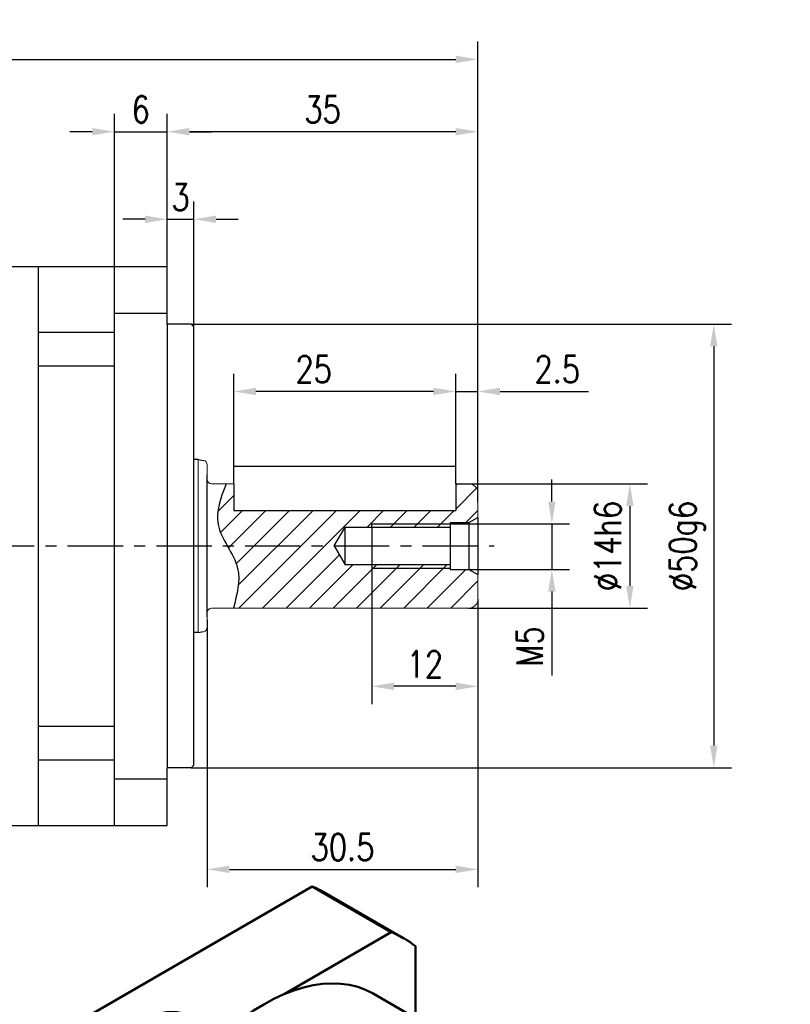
# Model space of a CAD drawing. Header units: inches. Extents: x 21 to 400, y 5 to 249.
# Tile 3 of 4: x 218 to 305, y 129 to 240. Entities that reach past the tile are written whole.
import ezdxf

# ---------------------------------------------------------------- set-up
doc = ezdxf.new("R2010")
doc.units = ezdxf.units.IN
doc.header["$LTSCALE"] = 10
doc.header["$MEASUREMENT"] = 0
doc.linetypes.add('CENTER', pattern=[2, 1.25, -0.25, 0.25, -0.25])
doc.linetypes.add('实线', pattern=[0])
for name, color, linetype in [('1轮廓实线层', 7, 'Continuous'), ('2细线层', 4, 'Continuous'), ('3中心线层', 1, 'CENTER'), ('5剖面线层', 2, 'Continuous'), ('7标注层', 4, 'Continuous')]:
    doc.layers.add(name, color=color, linetype=linetype)
doc.layers.add('可见 (ISO)', color=7, linetype='实线', lineweight=50)
doc.styles.add('PC_TEXTSTYLE', font='isocp.shx', dxfattribs={"width": 0.8, "bigfont": 'HZFS.SHX'})
doc.styles.add('TH_GBDIM', font='romans.shx', dxfattribs={"width": 0.8, "bigfont": 'gbcbig.shx'})
doc.dimstyles.new('线性标注', dxfattribs={"dimtxt": 2.5, "dimasz": 3, "dimexe": 2, "dimexo": 0, "dimgap": 1, "dimtad": 1, "dimdsep": 46, "dimtxsty": 'PC_TEXTSTYLE', "dimsah": 1, "dimcen": 0.09, "dimclrt": 3, "dimadec": 0, "dimazin": 0, "dimtfac": 0.7, "dimtix": 1, "dimtmove": 0, "dimatfit": 0, "dimfxl": 1, "dimtzin": 0, "dimarcsym": 0})

# ---------------------------------------------------------------- blocks, each defined once
blk = doc.blocks.new('*D18')
at = {"layer": '7标注层', "color": 0, "lineweight": -2, "transparency": 16777216}
for p, q in [((277.71, 185.51), (277.71, 188.01)), ((266.25, 183.01), (279.71, 183.01)), ((277.71, 183.01), (277.71, 177.86)), ((266.25, 177.86), (279.71, 177.86)), ((277.71, 175.36), (277.71, 165.91))]:
    blk.add_line(p, q, dxfattribs=at)
at = {"layer": '7标注层', "color": 0, "transparency": 16777216}
for points in [[(277.29, 185.51), (278.13, 185.51), (277.71, 183.01)], [(277.29, 175.36), (278.13, 175.36), (277.71, 177.86)]]:
    blk.add_solid(points, dxfattribs=at)
at = {"layer": 'Defpoints', "color": 0, "transparency": 16777216}
for p in [(266.25, 183.01), (266.25, 177.86), (277.71, 177.86)]:
    blk.add_point(p, dxfattribs=at)
at = {"layer": '7标注层', "color": 3, "transparency": 16777216, "insert": (275.21, 169.19), "char_height": 3, "attachment_point": 5, "rotation": 90, "style": 'TH_GBDIM'}
blk.add_mtext('{M5}{}{}', dxfattribs=at)
blk = doc.blocks.new('*D19')
at = {"layer": '7标注层', "color": 0, "lineweight": -2, "transparency": 16777216}
for p, q in [((267.62, 187.51), (288.5, 187.51)), ((286.5, 185.01), (286.5, 176.01)), ((268.37, 173.51), (288.5, 173.51))]:
    blk.add_line(p, q, dxfattribs=at)
at = {"layer": '7标注层', "color": 0, "transparency": 16777216}
for points in [[(286.08, 185.01), (286.91, 185.01), (286.5, 187.51)], [(286.08, 176.01), (286.91, 176.01), (286.5, 173.51)]]:
    blk.add_solid(points, dxfattribs=at)
at = {"layer": 'Defpoints', "color": 0, "transparency": 16777216}
for p in [(267.62, 187.51), (268.37, 173.51), (286.5, 173.51)]:
    blk.add_point(p, dxfattribs=at)
at = {"layer": '7标注层', "color": 3, "transparency": 16777216, "insert": (284, 180.51), "char_height": 3, "attachment_point": 5, "rotation": 90, "style": 'TH_GBDIM'}
blk.add_mtext('{%%c14h6}{}{}', dxfattribs=at)
blk = doc.blocks.new('*D20')
at = {"layer": '7标注层', "color": 0, "lineweight": -2, "transparency": 16777216}
for p, q in [((237.07, 205.51), (297.96, 205.51)), ((295.96, 203.01), (295.96, 158.01)), ((237.07, 155.51), (297.96, 155.51))]:
    blk.add_line(p, q, dxfattribs=at)
at = {"layer": '7标注层', "color": 0, "transparency": 16777216}
for points in [[(295.54, 203.01), (296.37, 203.01), (295.96, 205.51)], [(295.54, 158.01), (296.37, 158.01), (295.96, 155.51)]]:
    blk.add_solid(points, dxfattribs=at)
at = {"layer": 'Defpoints', "color": 0, "transparency": 16777216}
for p in [(237.07, 205.51), (237.07, 155.51), (295.96, 155.51)]:
    blk.add_point(p, dxfattribs=at)
at = {"layer": '7标注层', "color": 3, "transparency": 16777216, "insert": (292.96, 180.51), "char_height": 3, "attachment_point": 5, "rotation": 90, "style": 'TH_GBDIM'}
blk.add_mtext('{%%c50}{}{g6}', dxfattribs=at)
blk = doc.blocks.new('*D23')
at = {"layer": '7标注层', "color": 0, "lineweight": -2, "transparency": 16777216}
for p, q in [((266.87, 189.51), (266.87, 199.92)), ((269.37, 185.48), (269.37, 199.92)), ((264.37, 197.92), (261.87, 197.92)), ((266.87, 197.92), (269.37, 197.92)), ((271.87, 197.92), (281.82, 197.92))]:
    blk.add_line(p, q, dxfattribs=at)
at = {"layer": '7标注层', "color": 0, "transparency": 16777216}
for points in [[(264.37, 198.34), (264.37, 197.51), (266.87, 197.92)], [(271.87, 198.34), (271.87, 197.51), (269.37, 197.92)]]:
    blk.add_solid(points, dxfattribs=at)
at = {"layer": 'Defpoints', "color": 0, "transparency": 16777216}
for p in [(269.37, 197.92), (266.87, 189.51), (269.37, 185.48)]:
    blk.add_point(p, dxfattribs=at)
at = {"layer": '7标注层', "color": 3, "transparency": 16777216, "insert": (278.31, 200.42), "char_height": 3, "attachment_point": 5, "style": 'TH_GBDIM'}
blk.add_mtext('2.5', dxfattribs=at)
blk = doc.blocks.new('*D24')
at = {"layer": '7标注层', "color": 0, "lineweight": -2, "transparency": 16777216}
for p, q in [((241.87, 189.51), (241.87, 199.92)), ((266.87, 189.51), (266.87, 199.92)), ((264.37, 197.92), (244.37, 197.92))]:
    blk.add_line(p, q, dxfattribs=at)
at = {"layer": '7标注层', "color": 0, "transparency": 16777216}
for points in [[(244.37, 198.34), (244.37, 197.51), (241.87, 197.92)], [(264.37, 198.34), (264.37, 197.51), (266.87, 197.92)]]:
    blk.add_solid(points, dxfattribs=at)
at = {"layer": 'Defpoints', "color": 0, "transparency": 16777216}
for p in [(241.87, 197.92), (241.87, 189.51), (266.87, 189.51)]:
    blk.add_point(p, dxfattribs=at)
at = {"layer": '7标注层', "color": 3, "transparency": 16777216, "insert": (250.87, 200.42), "char_height": 3, "attachment_point": 5, "style": 'TH_GBDIM'}
blk.add_mtext('25', dxfattribs=at)
blk = doc.blocks.new('*D25')
at = {"layer": '7标注层', "color": 0, "lineweight": -2, "transparency": 16777216}
for p, q in [((257.42, 178.01), (257.42, 162.69)), ((269.37, 174.51), (269.37, 162.69)), ((266.87, 164.69), (259.92, 164.69))]:
    blk.add_line(p, q, dxfattribs=at)
at = {"layer": '7标注层', "color": 0, "transparency": 16777216}
for points in [[(259.92, 165.11), (259.92, 164.27), (257.42, 164.69)], [(266.87, 165.11), (266.87, 164.27), (269.37, 164.69)]]:
    blk.add_solid(points, dxfattribs=at)
at = {"layer": 'Defpoints', "color": 0, "transparency": 16777216}
for p in [(257.42, 178.01), (269.37, 174.51), (257.42, 164.69)]:
    blk.add_point(p, dxfattribs=at)
at = {"layer": '7标注层', "color": 3, "transparency": 16777216, "insert": (263.4, 167.19), "char_height": 3, "attachment_point": 5, "style": 'TH_GBDIM'}
blk.add_mtext('12', dxfattribs=at)
blk = doc.blocks.new('*D26')
at = {"layer": '7标注层', "color": 0, "lineweight": -2, "transparency": 16777216}
for p, q in [((234.37, 211.71), (234.37, 229.2)), ((269.37, 186.51), (269.37, 229.2)), ((266.87, 227.2), (236.87, 227.2))]:
    blk.add_line(p, q, dxfattribs=at)
at = {"layer": '7标注层', "color": 0, "transparency": 16777216}
for points in [[(236.87, 227.62), (236.87, 226.79), (234.37, 227.2)], [(266.87, 227.62), (266.87, 226.79), (269.37, 227.2)]]:
    blk.add_solid(points, dxfattribs=at)
at = {"layer": 'Defpoints', "color": 0, "transparency": 16777216}
for p in [(234.37, 227.2), (234.37, 211.71), (269.37, 186.51)]:
    blk.add_point(p, dxfattribs=at)
at = {"layer": '7标注层', "color": 3, "transparency": 16777216, "insert": (251.87, 229.7), "char_height": 3, "attachment_point": 5, "style": 'TH_GBDIM'}
blk.add_mtext('35', dxfattribs=at)
blk = doc.blocks.new('*D27')
at = {"layer": '7标注层', "color": 0, "lineweight": -2, "transparency": 16777216}
for p, q in [((146.87, 212.96), (146.87, 237.35)), ((269.37, 186.51), (269.37, 237.35)), ((149.37, 235.35), (266.87, 235.35))]:
    blk.add_line(p, q, dxfattribs=at)
at = {"layer": '7标注层', "color": 0, "transparency": 16777216}
for points in [[(149.37, 235.77), (149.37, 234.94), (146.87, 235.35)], [(266.87, 235.77), (266.87, 234.94), (269.37, 235.35)]]:
    blk.add_solid(points, dxfattribs=at)
at = {"layer": 'Defpoints', "color": 0, "transparency": 16777216}
for p in [(269.37, 235.35), (146.87, 212.96), (269.37, 186.51)]:
    blk.add_point(p, dxfattribs=at)
at = {"layer": '7标注层', "color": 3, "transparency": 16777216, "insert": (201.53, 237.85), "char_height": 3, "attachment_point": 5, "style": 'TH_GBDIM'}
blk.add_mtext('122.5', dxfattribs=at)
blk = doc.blocks.new('*D28')
at = {"layer": '7标注层', "color": 0, "lineweight": -2, "transparency": 16777216}
for p, q in [((269.37, 174.51), (269.37, 142.06)), ((238.87, 172.18), (238.87, 142.06)), ((241.37, 144.06), (266.87, 144.06))]:
    blk.add_line(p, q, dxfattribs=at)
at = {"layer": '7标注层', "color": 0, "transparency": 16777216}
for points in [[(241.37, 144.48), (241.37, 143.65), (238.87, 144.06)], [(266.87, 144.48), (266.87, 143.65), (269.37, 144.06)]]:
    blk.add_solid(points, dxfattribs=at)
at = {"layer": 'Defpoints', "color": 0, "transparency": 16777216}
for p in [(269.37, 174.51), (238.87, 172.18), (269.37, 144.06)]:
    blk.add_point(p, dxfattribs=at)
at = {"layer": '7标注层', "color": 3, "transparency": 16777216, "insert": (254.12, 146.56), "char_height": 3, "attachment_point": 5, "style": 'TH_GBDIM'}
blk.add_mtext('30.5', dxfattribs=at)
blk = doc.blocks.new('*D83')
at = {"layer": '7标注层', "color": 0, "lineweight": -2, "transparency": 16777216}
for p, q in [((234.37, 212.01), (234.37, 219.33)), ((237.37, 205.21), (237.37, 219.33)), ((231.87, 217.33), (229.37, 217.33)), ((234.37, 217.33), (237.37, 217.33)), ((239.87, 217.33), (242.37, 217.33))]:
    blk.add_line(p, q, dxfattribs=at)
at = {"layer": '7标注层', "color": 0, "transparency": 16777216}
for points in [[(231.87, 217.75), (231.87, 216.91), (234.37, 217.33)], [(239.87, 217.75), (239.87, 216.91), (237.37, 217.33)]]:
    blk.add_solid(points, dxfattribs=at)
at = {"layer": 'Defpoints', "color": 0, "transparency": 16777216}
for p in [(237.37, 217.33), (234.37, 212.01), (237.37, 205.21)]:
    blk.add_point(p, dxfattribs=at)
at = {"layer": '7标注层', "color": 3, "transparency": 16777216, "insert": (235.87, 219.83), "char_height": 3, "attachment_point": 5, "style": 'TH_GBDIM'}
blk.add_mtext('3', dxfattribs=at)
blk = doc.blocks.new('*D84')
at = {"layer": '7标注层', "color": 0, "lineweight": -2, "transparency": 16777216}
for p, q in [((228.41, 212.01), (228.41, 229.2)), ((234.37, 212.01), (234.37, 229.2)), ((225.91, 227.2), (223.41, 227.2)), ((228.41, 227.2), (234.37, 227.2)), ((236.87, 227.2), (239.37, 227.2))]:
    blk.add_line(p, q, dxfattribs=at)
at = {"layer": '7标注层', "color": 0, "transparency": 16777216}
for points in [[(225.91, 227.62), (225.91, 226.79), (228.41, 227.2)], [(236.87, 227.62), (236.87, 226.79), (234.37, 227.2)]]:
    blk.add_solid(points, dxfattribs=at)
at = {"layer": 'Defpoints', "color": 0, "transparency": 16777216}
for p in [(234.37, 227.2), (228.41, 212.01), (234.37, 212.01)]:
    blk.add_point(p, dxfattribs=at)
at = {"layer": '7标注层', "color": 3, "transparency": 16777216, "insert": (231.39, 229.7), "char_height": 3, "attachment_point": 5, "style": 'TH_GBDIM'}
blk.add_mtext('6', dxfattribs=at)
blk = doc.blocks.new('B-GPBS065-单级')
at = {"layer": '可见 (ISO)', "ltscale": 1.31579}
for p, q in [((279.95, 247.12), (318.68, 269.48)), ((330.56, 262.62), (318.68, 269.48)), ((320.57, 268.57), (332.45, 261.71)), ((314.48, 253.34), (330.56, 262.62)), ((334.18, 260.53), (334.18, 249.74)), ((340.92, 245.85), (327.84, 253.4)), ((291.83, 240.26), (308.2, 249.71)), ((279.95, 247.12), (291.83, 240.26)), ((346.53, 240.88), (341.23, 243.94)), ((288.22, 234), (276.34, 240.86)), ((276.34, 196.14), (276.34, 240.86)), ((366.47, 229.36), (346.75, 240.75)), ((330.78, 239.07), (331, 239.19)), ((288.22, 215.1), (288.22, 234)), ((357.3, 224.01), (375.86, 234.72)), ((379.39, 232.68), (375.86, 234.72)), ((381.33, 231.75), (377.8, 233.79)), ((379.39, 232.68), (342.28, 211.25)), ((342.76, 210.71), (379.62, 231.99)), ((366.41, 229.27), (365.29, 229.92)), ((383.11, 229.98), (383.11, 192.53)), ((338.74, 213.29), (357.3, 224.01)), ((375.46, 216.67), (373.69, 217.69)), ((336.58, 213.34), (338.08, 212.48)), ((338.74, 213.29), (342.28, 211.25)), ((371.71, 210.18), (371.85, 210.1)), ((335.4, 207.84), (333.9, 208.7)), ((367.74, 209.61), (366.31, 205.28)), ((368.09, 209.41), (366.67, 205.07)), ((367.87, 204.97), (369.8, 209.26)), ((288.22, 189.28), (288.22, 207.85)), ((362.62, 203.56), (362.32, 207.26)), ((335.03, 185.43), (335.03, 206.86)), ((338.56, 204.81), (335.03, 206.86)), ((360.05, 205.85), (360.9, 202.7)), ((360.38, 205.74), (361.25, 202.49)), ((373.2, 206.46), (370.16, 203.06)), ((373.56, 206.25), (370.51, 202.85)), ((338.56, 204.81), (338.56, 161.96)), ((339.27, 162.11), (339.27, 204.67)), ((368.68, 204.13), (368.33, 204.33)), ((370.99, 201.62), (374.23, 204.5)), ((380.63, 204.82), (380.63, 205.23)), ((367.97, 203.38), (368.54, 203.06)), ((369.47, 202.32), (369.11, 202.64)), ((375.47, 201.84), (375.47, 202.08)), ((308.72, 200.86), (308.72, 200.61)), ((366.7, 200.21), (366.49, 200.08)), ((369.82, 200.21), (383.96, 192.04)), ((357.69, 198.06), (355.31, 199.43)), ((365.76, 197.49), (365.76, 199.06)), ((380.85, 190.25), (366.7, 198.41)), ((354.05, 196.96), (356.8, 196.32)), ((366.49, 198.04), (380.63, 189.88)), ((373.88, 197.95), (373.77, 197.92)), ((374.23, 197.74), (374.13, 197.72)), ((276.34, 196.14), (288.22, 189.28)), ((307.92, 188.69), (294.84, 196.24)), ((380.63, 188.11), (366.49, 196.28)), ((278.07, 194.96), (289.95, 188.1)), ((301.18, 192.58), (291.83, 187.19)), ((355.04, 191.25), (351.72, 189.67)), ((355.39, 191.05), (352.04, 189.45)), ((384.17, 191.92), (383.96, 192.04)), ((384.9, 189.32), (384.9, 190.9)), ((352.04, 187.18), (355.39, 189.45)), ((384.9, 190.43), (388.73, 188.22)), ((315.03, 186.32), (309.73, 189.38)), ((360.87, 188.14), (381.73, 176.1)), ((358.22, 186.5), (358.79, 186.17)), ((334.97, 174.8), (315.25, 186.19)), ((335.03, 164), (335.03, 185.43)), ((356.45, 186), (353.69, 182.18)), ((356.8, 185.8), (354.05, 181.98)), ((355.31, 180.97), (357.69, 185.08)), ((359.89, 185.74), (359.43, 185.88)), ((360.9, 184.97), (360.03, 180.72)), ((362.32, 181.24), (362.62, 185.28)), ((361.25, 184.77), (360.38, 180.52)), ((363.31, 180.77), (363.1, 180.65)), ((376.11, 179.35), (342.76, 160.09)), ((354.21, 179.87), (354.35, 179.78)), ((333.9, 175.55), (335.03, 174.91)), ((363.31, 174.81), (362.96, 174.61)), ((350.46, 173.37), (348.69, 174.39)), ((335.03, 164), (338.56, 161.96)), ((340.33, 160.74), (336.8, 162.78))]:
    blk.add_line(p, q, dxfattribs=at)
at = {"layer": '可见 (ISO)', "ltscale": 1.31579, "extrusion": (0, 0, -1)}
for centre, major_axis, start_param, end_param in [((299.32, 231.76), (21.25, 36.81), 6.197999, 6.283185), ((311.34, 224.82), (-16.5, -28.58), 0, 3.141593), ((297.55, 248.3), (-4.1, 0), 5.497787, 11.780972), ((299.32, 231.76), (21.25, 36.81), 4.627202, 4.797576), ((331, 213.47), (-15.75, -27.28), 0, 3.141593), ((357.3, 198.29), (20.5, 35.51), 6.192414, 6.283185), ((350.94, 201.96), (15.75, 27.28), 4.797598, 6.197976), ((361.19, 196.04), (20.25, 35.07), 6.196871, 6.3695), ((378.33, 226.56), (1.37, 2.38), 5.585006, 10.122958), ((363.31, 194.82), (-12.25, -21.22), 5.002141, 10.666414), ((357.3, 198.29), (20.5, 35.51), 4.621618, 4.80316), ((350.94, 201.96), (15.6, 27.02), 4.639431, 4.785347), ((361.19, 196.04), (20.25, 35.07), 4.626075, 4.798703), ((363.31, 194.82), (-8.6, -14.9), 5.131531, 10.517082), ((362.96, 195.02), (8.75, 15.16), 5.511973, 6.283185), ((350.94, 201.96), (-15.75, -27.28), 0.085209, 1.485587), ((343.33, 206.35), (1.37, 2.38), 5.585006, 10.122958), ((363.31, 194.82), (8.25, 14.29), 5.441776, 5.902864), ((367.41, 209.6), (-0.25, -0.433), 3.84029, 4.363323), ((367.77, 209.4), (0.25, 0.433), 5.902864, 7.504916), ((370.09, 209.19), (0.25, 0.433), 4.537856, 6.139907), ((363.31, 194.82), (8.25, 14.29), 6.139907, 6.600996), ((362.96, 195.02), (8.25, 14.29), 0.021429, 0.317811), ((362.68, 207.5), (0.25, 0.433), 3.839724, 5.441776), ((363.31, 194.82), (8.25, 14.29), 4.743644, 5.204733), ((360.04, 205.44), (0.25, 0.433), 5.204733, 6.806784), ((373.06, 206.74), (0.25, 0.433), 0.317811, 1.919862), ((373.41, 206.54), (0.25, 0.433), 0.317811, 1.919862), ((365.99, 205.26), (-0.25, -0.433), 4.363323, 5.88966), ((366.35, 205.06), (-0.25, -0.433), 4.363323, 5.88966), ((368.16, 204.9), (-0.25, -0.433), 6.153111, 7.679449), ((374.32, 204.16), (0.25, 0.433), 5.235988, 6.838039), ((362.96, 195.02), (-8.25, -14.29), 3.703564, 4.157535), ((363.31, 194.82), (-8.25, -14.29), 3.696447, 4.157535), ((362.62, 204), (-0.25, -0.433), 5.45498, 5.501608), ((362.97, 203.8), (-0.25, -0.433), 5.45498, 6.981317), ((363.1, 194.94), (4.87, 8.44), 5.513056, 6.283185), ((370.01, 203.34), (-0.25, -0.433), 5.061455, 5.638848), ((370.36, 203.14), (-0.25, -0.433), 5.061455, 6.587792), ((360.56, 202.4), (-0.25, -0.433), 3.665191, 5.191529), ((360.91, 202.19), (-0.25, -0.433), 3.665191, 5.191529), ((371.08, 201.28), (0.25, 0.433), 3.709651, 5.235988), ((355.56, 199.87), (-0.25, -0.433), 0, 1.602051), ((364.37, 194.21), (-3.5, -6.06), 0, 3.013334), ((368.26, 199.31), (-2.2, 0), 5.497787, 8.63938), ((357.59, 198.7), (-0.25, -0.433), 4.756848, 6.283185), ((357.94, 198.49), (-0.25, -0.433), 4.756848, 6.283185), ((373.97, 198.4), (-0.25, -0.433), 4.157535, 5.759587), ((374.32, 198.19), (-0.25, -0.433), 4.157535, 5.759587), ((353.84, 196.51), (0.25, 0.433), 4.506601, 6.108652), ((299.32, 231.76), (-21.25, -36.81), 0, 0.085187), ((363.31, 194.82), (8.25, 14.29), 4.045512, 4.506601), ((356.24, 196.08), (-0.25, -0.433), 3.683079, 4.493397), ((356.6, 195.87), (0.25, 0.433), 6.108652, 7.63499), ((355.07, 191.68), (-0.25, -0.433), 4.058716, 5.585054), ((355.42, 191.47), (-0.25, -0.433), 4.058716, 5.585054), ((382.4, 191.14), (2.2, 0), 5.497787, 8.63938), ((352.08, 189.88), (-0.25, -0.433), 5.585054, 7.187105), ((355.42, 189.06), (0.25, 0.433), 5.410521, 6.936858), ((363.1, 194.94), (-4.87, -8.44), 0, 0.77013), ((362.96, 195.02), (-8.75, -15.16), 0, 0.771213), ((352.08, 186.79), (0.25, 0.433), 3.808469, 5.410521), ((363.31, 194.82), (-8.25, -14.29), 0.205788, 0.666877), ((356.24, 186.22), (0.25, 0.433), 0.218992, 1.745329), ((356.6, 186.01), (0.25, 0.433), 0.218992, 1.745329), ((357.94, 184.94), (0.25, 0.433), 4.712389, 6.238726), ((360.56, 184.88), (-0.25, -0.433), 3.87527, 4.18879), ((360.91, 184.67), (0.25, 0.433), 5.804046, 7.330383), ((362.97, 185.44), (0.25, 0.433), 4.014257, 5.540595), ((362.96, 195.02), (-8.25, -14.29), 5.150514, 5.552099), ((363.31, 194.82), (-8.25, -14.29), 5.150514, 5.553799), ((385.23, 182.16), (1.37, 2.38), 6.087974, 9.619989), ((353.49, 182.4), (-0.25, -0.433), 4.886922, 5.699376), ((353.84, 182.2), (-0.25, -0.433), 4.886922, 6.488973), ((355.56, 180.82), (-0.25, -0.433), 6.25193, 7.853982), ((359.69, 180.63), (-0.25, -0.433), 4.18879, 5.790842), ((360.04, 180.42), (-0.25, -0.433), 4.18879, 5.790842), ((362.68, 181.41), (-0.25, -0.433), 5.553799, 7.15585), ((362.96, 195.02), (-8.25, -14.29), 5.790842, 6.219553), ((363.31, 194.82), (-8.25, -14.29), 5.790842, 6.25193), ((343.33, 165.94), (1.38, 2.38), 5.585006, 10.122958), ((357.3, 198.29), (-20.5, -35.51), 0, 0.090771), ((361.19, 196.04), (-20.25, -35.07), 6.196871, 6.3695)]:
    blk.add_ellipse(centre, major_axis=major_axis, ratio=0.57735, start_param=start_param, end_param=end_param, dxfattribs=at)
at = {"layer": '可见 (ISO)', "ltscale": 1.31579}
for centre, major_axis, start_param, end_param in [((311.2, 224.91), (21.25, 36.81), 6.197999, 6.368372), ((324.42, 217.27), (16.5, 28.58), 5.98052, 9.727443), ((325.48, 216.66), (15.75, 27.28), 0, 3.141593), ((330.78, 213.6), (15.75, 27.28), 6.276451, 9.431512), ((311.2, 224.91), (-21.25, -36.81), 4.627202, 4.797576), ((330.78, 213.6), (-15.6, -27.02), 3.926991, 5.497787), ((350.72, 202.08), (15.75, 27.28), 6.279875, 9.428089), ((360.83, 196.25), (20.5, 35.51), 6.192414, 6.373957), ((378.69, 226.35), (1.62, 2.81), 5.497787, 11.780972), ((362.96, 195.02), (12.5, 21.65), 5.497787, 10.210176), ((361.19, 196.04), (12.5, 21.65), 0, 3.141593), ((333.44, 212.07), (2.25, 3.9), 4.074198, 5.35058), ((356.95, 198.49), (-20.25, -35.07), 4.626075, 4.798703), ((363.31, 194.82), (9, 15.59), 5.167963, 10.596149), ((360.83, 196.25), (-20.5, -35.51), 4.621618, 4.80316), ((363.1, 194.94), (8.75, 15.16), 5.497787, 10.210176), ((343.69, 206.15), (1.62, 2.81), 5.497787, 11.780972), ((363.31, 194.82), (5.02, 8.7), 5.944067, 9.763896), ((362.96, 195.02), (-5.37, -9.31), 3.535118, 3.969798), ((363.31, 194.82), (-5.37, -9.31), 3.535118, 3.969798), ((362.96, 195.02), (5.37, 9.31), 0, 0.09055), ((363.31, 194.82), (5.37, 9.31), 5.978579, 6.413259), ((363.66, 194.61), (4.87, 8.44), 6.158178, 9.549785), ((362.96, 195.02), (-5.37, -9.31), 4.233249, 4.66793), ((363.31, 194.82), (-5.37, -9.31), 4.233249, 4.66793), ((368.26, 199.06), (-2.5, 0), 5.497787, 7.068583), ((363.31, 194.82), (5.37, 9.31), 5.540576, 5.715127), ((362.96, 195.02), (-5.38, -9.31), 4.931381, 5.366062), ((363.31, 194.82), (-5.38, -9.31), 4.931381, 5.366062), ((382.4, 190.9), (2.5, 0), 3.926991, 7.068583), ((362.96, 195.02), (-5.38, -9.31), 5.63568, 6.064193), ((311.2, 224.91), (-21.25, -36.81), 6.197999, 6.368372), ((363.31, 194.82), (-5.37, -9.31), 5.629513, 6.064193), ((363.31, 194.82), (-5.38, -9.31), 0.044459, 0.47914), ((363.31, 194.82), (5.37, 9.31), 3.884183, 3.916052), ((385.94, 181.75), (1.66, 2.88), 5.497787, 11.780972), ((383.72, 183.03), (1.37, 2.38), 3.863335, 5.561443), ((383.72, 183.03), (1.11, 1.93), 3.894312, 5.530466), ((343.69, 165.73), (1.62, 2.81), 5.497787, 11.780972), ((360.83, 196.25), (-20.5, -35.51), 6.192414, 6.373957)]:
    blk.add_ellipse(centre, major_axis=major_axis, ratio=0.57735, start_param=start_param, end_param=end_param, dxfattribs=at)
for points in [[(379.62, 231.99), (379.54, 232.22), (379.47, 232.45), (379.39, 232.68)], [(383.11, 230.53), (383.11, 230.35), (383.11, 230.16), (383.11, 229.98)], [(338.52, 213.16), (338.59, 213.21), (338.67, 213.25), (338.74, 213.29)], [(342.28, 211.25), (342.44, 211.07), (342.6, 210.89), (342.76, 210.71)], [(335.03, 206.86), (335.03, 206.94), (335.03, 207.03), (335.03, 207.12)], [(338.56, 204.81), (338.8, 204.77), (339.03, 204.72), (339.27, 204.67)], [(338.56, 161.96), (338.8, 162.01), (339.03, 162.06), (339.27, 162.11)], [(342.28, 159.81), (342.44, 159.91), (342.6, 160), (342.76, 160.09)]]:
    blk.add_open_spline(points, degree=3, dxfattribs=at)
for points, knots in [([(369.47, 202.32), (369.92, 201.91), (370.27, 201.38), (370.67, 200.4), (370.78, 200.01), (370.86, 199.6)], [5.6227945, 5.6227945, 5.6227945, 5.6227945, 5.9174073, 5.9174073, 6.0902303, 6.0902303, 6.0902303, 6.0902303]), ([(366.49, 196.28), (366.27, 196.41), (366.08, 196.59), (365.82, 197.02), (365.76, 197.26), (365.76, 197.49)], [-0.7607004, -0.7607004, -0.7607004, -0.7607004, -0.6655833, -0.6655833, -0.5704662, -0.5704662, -0.5704662, -0.5704662]), ([(384.17, 188.49), (383.95, 188.36), (383.66, 188.23), (383.05, 188.01), (382.71, 187.93), (382.09, 187.83), (381.76, 187.82), (381.14, 187.89), (380.86, 187.98), (380.63, 188.11)], [0.3803502, 0.3803502, 0.3803502, 0.3803502, 0.4754082, 0.4754082, 0.5704662, 0.5704662, 0.6655833, 0.6655833, 0.7607004, 0.7607004, 0.7607004, 0.7607004]), ([(381.73, 176.1), (382.11, 175.88), (382.54, 175.75), (383.46, 175.65), (383.95, 175.71), (385, 176), (385.56, 176.27), (386.66, 176.99), (387.19, 177.46), (388.18, 178.54), (388.63, 179.14), (389.39, 180.42), (389.71, 181.1), (390.2, 182.48), (390.36, 183.17), (390.5, 184.53), (390.48, 185.19), (390.23, 186.39), (390, 186.94), (389.41, 187.73), (389.09, 188.02), (388.73, 188.22)], [3.926991, 3.926991, 3.926991, 3.926991, 4.180908, 4.180908, 4.459612, 4.459612, 4.785811, 4.785811, 5.130299, 5.130299, 5.472113, 5.472113, 5.811687, 5.811687, 6.152929, 6.152929, 6.497508, 6.497508, 6.828212, 6.828212, 7.068583, 7.068583, 7.068583, 7.068583]), ([(384.9, 189.32), (384.9, 189.19), (384.84, 189.05), (384.59, 188.76), (384.39, 188.62), (384.17, 188.49)], [0.1902342, 0.1902342, 0.1902342, 0.1902342, 0.2852922, 0.2852922, 0.3803502, 0.3803502, 0.3803502, 0.3803502]), ([(363.98, 186.35), (363.28, 185.97), (362.57, 185.72), (361.19, 185.5), (360.51, 185.54), (359.89, 185.74)], [7.8952322, 7.8952322, 7.8952322, 7.8952322, 8.2020155, 8.2020155, 8.5143725, 8.5143725, 8.5143725, 8.5143725])]:
    blk.add_open_spline(points, degree=3, knots=knots, dxfattribs=at)

msp = doc.modelspace()

# ---------------------------------------------------------------- hatches: boundary and pattern name
at = {"layer": '5剖面线层'}
h = msp.add_hatch(dxfattribs=at)
h.set_pattern_fill('ANSI31', color=2, scale=15)
h.paths.add_polyline_path([(266.247, 183.008), (257.419, 183.008), (257.419, 182.633), (266.247, 182.633)], flags=17)
h.paths.add_polyline_path([(266.247, 178.383), (257.419, 178.383), (257.419, 178.008), (266.247, 178.008)], flags=17)
edge = h.paths.add_edge_path()
edge.add_line((269.372, 177.28), (268.372, 177.858))
edge.add_line((268.372, 177.858), (266.247, 177.858))
edge.add_line((266.247, 177.858), (266.247, 178.008))
edge.add_line((266.247, 178.008), (257.419, 178.008))
edge.add_line((257.419, 178.008), (257.419, 178.383))
edge.add_line((257.419, 178.383), (254.419, 178.383))
edge.add_line((254.419, 178.383), (253.192, 180.508))
edge.add_line((253.192, 180.508), (241.144, 180.508))
edge.add_spline(control_points=[(241.144, 180.508), (241.609, 179.681), (242.875, 177.499), (242.229, 175.036), (241.828, 173.508)], knot_values=[7.3201335, 7.3201335, 7.3201335, 7.3201335, 10.072046, 14.5734849, 14.5734849, 14.5734849, 14.5734849], degree=3, periodic=0)
edge.add_line((241.828, 173.508), (268.372, 173.508))
edge.add_arc((268.372, 174.508), 1, 270, 360)
edge.add_line((269.372, 174.508), (269.372, 177.28))
edge = h.paths.add_edge_path()
edge.add_line((254.419, 182.633), (257.419, 182.633))
edge.add_line((257.419, 182.633), (257.419, 183.008))
edge.add_line((257.419, 183.008), (266.247, 183.008))
edge.add_line((266.247, 183.008), (266.247, 183.158))
edge.add_line((266.247, 183.158), (268.372, 183.158))
edge.add_line((268.372, 183.158), (269.372, 183.735))
edge.add_line((269.372, 183.735), (269.372, 186.508))
edge.add_arc((268.372, 186.508), 1, 0, 90)
edge.add_line((268.372, 187.508), (266.872, 187.508))
edge.add_line((266.872, 187.508), (266.872, 184.508))
edge.add_line((266.872, 184.508), (241.872, 184.508))
edge.add_line((241.872, 184.508), (241.872, 187.508))
edge.add_line((241.872, 187.508), (240.996, 187.508))
edge.add_spline(control_points=[(240.996, 187.508), (240.414, 185.952), (239.499, 183.503), (240.694, 181.309), (241.144, 180.508)], knot_values=[0, 0, 0, 0, 4.6514206, 7.3201335, 7.3201335, 7.3201335, 7.3201335], degree=3, periodic=0)
edge.add_line((241.144, 180.508), (253.192, 180.508))
edge.add_line((253.192, 180.508), (254.419, 182.633))

# ---------------------------------------------------------------- linework, layer by layer
at = {"color": 7, "linetype": 'Continuous', "lineweight": 15}
for p, q in [((237.872, 180.508), (237.872, 190.258)), ((238.872, 188.008), (238.872, 189.662)), ((241.872, 187.508), (239.372, 187.508)), ((268.372, 187.508), (266.872, 187.508)), ((269.372, 186.508), (269.372, 174.508)), ((237.872, 170.758), (237.872, 180.508)), ((239.372, 173.508), (268.372, 173.508)), ((238.872, 171.354), (238.872, 173.008))]:
    msp.add_line(p, q, dxfattribs=at)
for p, q in [((241.872, 187.508), (241.872, 189.508)), ((266.872, 187.508), (266.872, 189.508))]:
    msp.add_line(p, q)
for centre, radius, start, end in [((239.372, 188.008), 0.5, 180, 270), ((268.372, 186.508), 1, 0, 90), ((268.372, 174.508), 1, 270, 0), ((239.372, 173.008), 0.5, 90, 180)]:
    msp.add_arc(centre, radius, start, end, dxfattribs=at)
at = {"layer": '1轮廓实线层'}
for p, q in [((191.372, 212.008), (219.872, 212.008)), ((219.872, 149.008), (219.872, 212.008)), ((219.872, 212.008), (234.372, 212.008)), ((228.405, 212.008), (228.405, 149.008)), ((234.372, 205.508), (234.372, 212.008)), ((237.072, 205.508), (234.372, 205.508)), ((234.372, 205.508), (234.372, 155.508)), ((237.072, 205.508), (237.372, 205.208)), ((237.372, 155.808), (237.372, 205.208)), ((237.872, 190.258), (237.372, 190.258)), ((237.872, 190.258), (238.459, 190.154)), ((241.872, 189.508), (266.872, 189.508)), ((238.872, 172.508), (238.872, 188.508)), ((241.872, 187.508), (241.872, 184.508)), ((266.872, 187.508), (268.372, 187.508)), ((266.872, 187.508), (266.872, 184.508)), ((241.872, 184.508), (266.872, 184.508)), ((266.247, 183.158), (268.372, 183.158)), ((266.247, 183.158), (266.247, 177.858)), ((268.372, 183.158), (269.372, 183.735)), ((268.372, 183.158), (268.372, 177.858)), ((269.372, 183.735), (269.372, 177.28)), ((253.192, 180.508), (254.419, 182.633)), ((254.419, 178.383), (254.419, 182.633)), ((254.419, 182.633), (266.247, 182.633)), ((257.419, 182.633), (257.419, 183.008)), ((253.192, 180.508), (254.419, 178.383)), ((266.247, 178.383), (254.419, 178.383)), ((237.872, 170.758), (237.372, 170.758)), ((237.872, 170.758), (238.459, 170.861)), ((237.372, 155.808), (237.372, 162.74)), ((234.372, 149.008), (234.372, 155.508)), ((237.072, 155.508), (234.372, 155.508)), ((237.072, 155.508), (237.372, 155.808)), ((191.372, 149.008), (219.872, 149.008)), ((219.872, 149.008), (234.372, 149.008))]:
    msp.add_line(p, q, dxfattribs=at)
at = {"layer": '1轮廓实线层', "ltscale": 0.5}
for p, q in [((228.405, 206.752), (234.372, 206.752)), ((219.872, 204.596), (228.405, 204.596)), ((219.872, 200.805), (228.405, 200.805)), ((219.872, 160.21), (228.405, 160.21)), ((219.872, 156.419), (228.405, 156.419)), ((228.405, 154.264), (234.372, 154.264))]:
    msp.add_line(p, q, dxfattribs=at)
at = {"layer": '1轮廓实线层', "extrusion": (0, -1.22465e-16, -1)}
for p, q in [((257.419, 182.633), (257.419, 178.008)), ((266.247, 177.858), (268.372, 177.858)), ((268.372, 177.858), (269.372, 177.28))]:
    msp.add_line(p, q, dxfattribs=at)
at = {"layer": '1轮廓实线层', "lineweight": 15}
for centre, start, end in [((238.372, 189.662), 0, 80), ((238.372, 171.354), 280, 0)]:
    msp.add_arc(centre, 0.5, start, end, dxfattribs=at)
at = {"layer": '2细线层'}
msp.add_line((257.419, 183.008), (266.247, 183.008), dxfattribs=at)
at = {"layer": '2细线层', "extrusion": (0, -1.22465e-16, -1)}
msp.add_line((257.419, 178.008), (266.247, 178.008), dxfattribs=at)
at = {"layer": '2细线层'}
msp.add_spline([(240.996, 187.508), (240.103, 182.943), (242.294, 177.985), (241.828, 173.508)], degree=3, dxfattribs=at)
at = {"layer": '3中心线层', "ltscale": 0.5}
msp.add_line((143.141, 180.508), (271.219, 180.508), dxfattribs=at)

# ---------------------------------------------------------------- block references
at = {"xscale": 0.75, "yscale": 0.75, "zscale": 0.75}
msp.add_blockref('B-GPBS065-单级', (11.699, -59.997), dxfattribs=at)

# ---------------------------------------------------------------- dimensions: what is measured, and where the dimension line sits
at = {"layer": '7标注层'}
for base, p1, p2, picture, middle in [((269.372, 235.353), (146.872, 212.959), (269.372, 186.508), '*D27', (201.528, 235.353)), ((234.372, 227.203), (269.372, 186.508), (234.372, 211.708), '*D26', (251.872, 227.203)), ((241.872, 197.925), (266.872, 189.508), (241.872, 189.508), '*D24', (250.872, 197.925)), ((269.372, 197.925), (266.872, 189.508), (269.372, 185.478), '*D23', (278.305, 197.925))]:
    dim = msp.add_linear_dim(base=base, p1=p1, p2=p2, dimstyle='线性标注', override={"dimtxt": 3, "dimasz": 2.5, "dimtxsty": 'TH_GBDIM', "dimadec": 2}, dxfattribs=at)
    dim.commit()
    dim.dimension.update_dxf_attribs({"geometry": picture, "text_midpoint": middle, "dimtype": 160})
for base, p1, p2, override, picture, middle in [((234.372, 227.203), (228.405, 212.008), (234.372, 212.008), {"dimtxt": 3, "dimasz": 2.5, "dimdec": 0, "dimtxsty": 'TH_GBDIM'}, '*D84', (231.389, 229.703)), ((237.372, 217.331), (234.372, 212.008), (237.372, 205.208), {"dimtxt": 3, "dimasz": 2.5, "dimtxsty": 'TH_GBDIM', "dimadec": 2}, '*D83', (235.872, 219.831)), ((257.419, 164.689), (269.372, 174.508), (257.419, 178.008), {"dimtxt": 3, "dimasz": 2.5, "dimdec": 0, "dimtxsty": 'TH_GBDIM'}, '*D25', (263.396, 167.189)), ((269.372, 144.065), (238.872, 172.181), (269.372, 174.508), {"dimtxt": 3, "dimasz": 2.5, "dimtxsty": 'TH_GBDIM', "dimadec": 2}, '*D28', (254.122, 146.565))]:
    dim = msp.add_linear_dim(base=base, p1=p1, p2=p2, dimstyle='线性标注', override=override, dxfattribs=at)
    dim.commit()
    dim.dimension.update_dxf_attribs({"geometry": picture, "text_midpoint": middle})
for base, p1, p2, text, picture, middle in [((295.957, 155.508), (237.072, 205.508), (237.072, 155.508), '{%%c<>}{}{g6}', '*D20', (292.957, 180.508)), ((286.497, 173.508), (267.622, 187.508), (268.372, 173.508), '{%%c<>h6}{}{}', '*D19', (283.997, 180.508))]:
    dim = msp.add_linear_dim(base=base, p1=p1, p2=p2, angle=90, text=text, dimstyle='线性标注', override={"dimtxt": 3, "dimasz": 2.5, "dimtxsty": 'TH_GBDIM', "dimadec": 2}, dxfattribs=at)
    dim.commit()
    dim.dimension.update_dxf_attribs({"geometry": picture, "text_midpoint": middle})
dim = msp.add_linear_dim(base=(277.709, 177.858), p1=(266.247, 183.008), p2=(266.247, 177.858), angle=90, text='{M5}{}{}', dimstyle='线性标注', override={"dimtxt": 3, "dimasz": 2.5, "dimtxsty": 'TH_GBDIM', "dimadec": 2}, dxfattribs=at)
dim.commit()
dim.dimension.update_dxf_attribs({"geometry": '*D18', "text_midpoint": (277.709, 169.191), "dimtype": 160})

doc.saveas('drawing.dxf')
